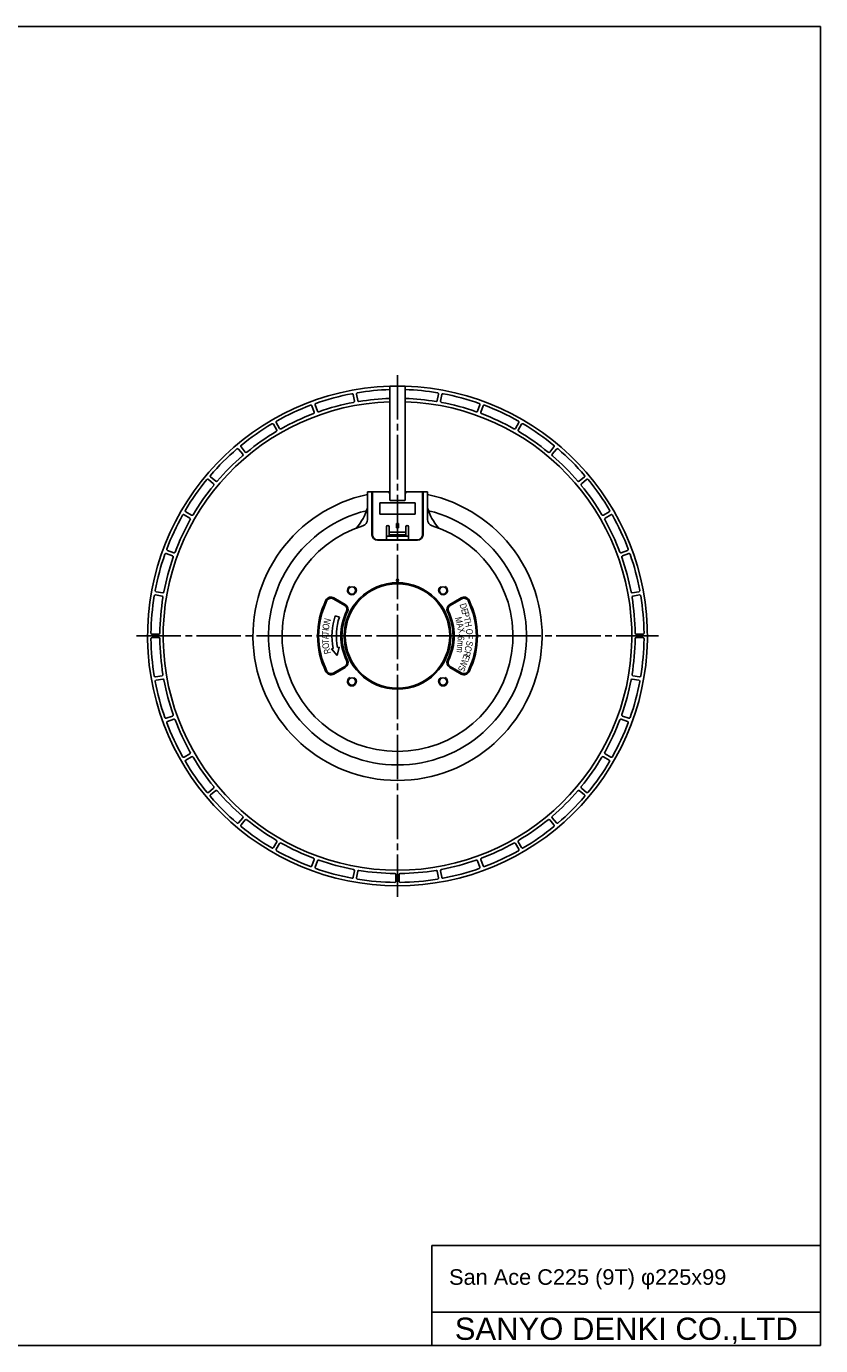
# Model space of a CAD drawing. Header units: millimetres. Extents: x 0 to 841, y 0 to 594.
# Tile 3 of 3: x 483 to 841, y 0 to 594. Entities that reach past the tile are written whole.
import ezdxf
from ezdxf.enums import TextEntityAlignment as Align

# ---------------------------------------------------------------- set-up
doc = ezdxf.new("R2010")
doc.units = ezdxf.units.MM
doc.linetypes.add('CENTER', pattern=[27, 20, -2, 3, -2])
doc.linetypes.add('HS', pattern=[0])
doc.styles.get("Standard").update_dxf_attribs({"font": 'arial.ttf'})

msp = doc.modelspace()

# ---------------------------------------------------------------- linework, layer by layer
at = {"color": 7, "linetype": 'HS'}
for p, q in [((0, 594), (841, 594)), ((841, 0), (841, 594)), ((666, 45), (841, 45)), ((666, 0), (666, 45)), ((666, 15), (841, 15)), ((0, 0), (841, 0))]:
    msp.add_line(p, q, dxfattribs=at)
at = {"color": 7, "linetype": 'CENTER'}
for p, q in [((650.5, 437), (650.5, 202)), ((533, 319.5), (768, 319.5))]:
    msp.add_line(p, q, dxfattribs=at)
at = {"color": 7}
for p, q in [((631.1, 425.23), (630.57, 428.18)), ((632.05, 428.44), (632.57, 425.49)), ((647, 380.88), (647, 431.95)), ((654, 380.88), (654, 431.95)), ((668.43, 425.49), (668.95, 428.44)), ((670.43, 428.18), (669.9, 425.23)), ((613.03, 420.25), (612, 423.07)), ((613.41, 423.59), (614.44, 420.77)), ((686.56, 420.77), (687.59, 423.59)), ((689, 423.07), (687.97, 420.25)), ((596.1, 412.22), (594.6, 414.81)), ((595.9, 415.56), (597.4, 412.97)), ((703.6, 412.97), (705.1, 415.56)), ((706.4, 414.81), (704.9, 412.22)), ((580.05, 404.62), (581.98, 402.33)), ((719.02, 402.33), (720.95, 404.62)), ((580.83, 401.36), (578.9, 403.66)), ((722.1, 403.66), (720.17, 401.36)), ((567.67, 388.02), (565.38, 389.95)), ((566.34, 391.1), (568.64, 389.17)), ((732.36, 389.17), (734.66, 391.1)), ((735.62, 389.95), (733.33, 388.02)), ((637.01, 371.97), (637.01, 384.4)), ((637.01, 384.4), (638.7, 384.4)), ((638.7, 384.4), (647, 384.4)), ((639, 384.1), (639, 384.1)), ((639, 384.1), (639, 384.08)), ((639, 384.08), (639, 384.07)), ((639, 384.07), (639, 384.04)), ((639, 384.04), (639, 384.01)), ((639, 384.01), (639, 383.98)), ((639, 383.98), (639, 383.94)), ((639, 383.94), (639, 383.9)), ((639, 383.9), (639, 365.1)), ((639.2, 365.1), (639.2, 383.9)), ((647, 383.4), (647, 380.88)), ((653.59, 380.52), (647.41, 380.52)), ((654, 384.4), (662.3, 384.4)), ((654, 380.88), (654, 383.4)), ((661.8, 383.9), (661.8, 365.1)), ((662, 384.08), (662, 384.1)), ((662, 384.1), (662, 384.1)), ((662, 384.07), (662, 384.08)), ((662, 384.04), (662, 384.07)), ((662, 384.01), (662, 384.04)), ((662, 383.98), (662, 384.01)), ((662, 383.94), (662, 383.98)), ((662, 383.9), (662, 383.94)), ((662, 365.1), (662, 383.9)), ((662.3, 384.4), (663.99, 384.4)), ((663.99, 384.4), (663.99, 371.97)), ((555.19, 375.4), (557.78, 373.9)), ((642.5, 379.4), (658.5, 379.4)), ((642.5, 379.4), (642.5, 374.4)), ((642.5, 374.4), (658.5, 374.4)), ((658.5, 379.4), (658.5, 374.4)), ((743.22, 373.9), (745.81, 375.4)), ((557.03, 372.6), (554.44, 374.1)), ((645.5, 362.8), (645.5, 368.6)), ((646.7, 364.4), (646.7, 368.6)), ((650, 370.2), (650, 368.2)), ((651, 370.2), (651, 368.2)), ((654.3, 364.4), (654.3, 368.6)), ((655.5, 362.8), (655.5, 368.6)), ((746.56, 374.1), (743.97, 372.6)), ((641.5, 362.8), (659.5, 362.8)), ((641.5, 362.6), (659.5, 362.6)), ((655.5, 364.4), (645.5, 364.4)), ((646.7, 366.2), (654.3, 366.2)), ((654.3, 365), (646.7, 365)), ((549.23, 355.56), (546.41, 356.59)), ((546.93, 358), (549.75, 356.97)), ((751.25, 356.97), (754.07, 358)), ((754.59, 356.59), (751.77, 355.56)), ((541.82, 339.43), (544.77, 338.9)), ((756.23, 338.9), (759.18, 339.43)), ((544.51, 337.43), (541.56, 337.95)), ((621.54, 336.22), (626.75, 333.21)), ((621.79, 336.65), (627, 333.65)), ((679.21, 336.65), (674, 333.65)), ((679.46, 336.22), (674.25, 333.21)), ((759.44, 337.95), (756.49, 337.43)), ((624.35, 328), (622.44, 328.62)), ((540.01, 320.25), (543.01, 320.25)), ((543.01, 318.75), (540.01, 318.75)), ((757.99, 320.25), (760.99, 320.25)), ((760.99, 318.75), (757.99, 318.75)), ((621.54, 313.87), (620.85, 313.74)), ((623.39, 310.69), (620.85, 313.74)), ((623.39, 310.69), (624.19, 314.39)), ((624.19, 314.39), (623.51, 314.25)), ((621.54, 302.78), (626.75, 305.79)), ((621.79, 302.35), (627, 305.35)), ((679.21, 302.35), (674, 305.35)), ((679.46, 302.78), (674.25, 305.79)), ((541.56, 301.05), (544.51, 301.57)), ((544.77, 300.1), (541.82, 299.57)), ((759.18, 299.57), (756.23, 300.1)), ((756.49, 301.57), (759.44, 301.05)), ((546.41, 282.41), (549.23, 283.44)), ((549.75, 282.03), (546.93, 281)), ((754.07, 281), (751.25, 282.03)), ((751.77, 283.44), (754.59, 282.41)), ((554.44, 264.9), (557.03, 266.4)), ((557.78, 265.1), (555.19, 263.6)), ((745.81, 263.6), (743.22, 265.1)), ((743.97, 266.4), (746.56, 264.9)), ((565.38, 249.05), (567.67, 250.98)), ((568.64, 249.83), (566.34, 247.9)), ((734.66, 247.9), (732.36, 249.83)), ((733.33, 250.98), (735.62, 249.05)), ((578.9, 235.34), (580.83, 237.64)), ((720.17, 237.64), (722.1, 235.34)), ((581.98, 236.67), (580.05, 234.38)), ((720.95, 234.38), (719.02, 236.67)), ((594.6, 224.19), (596.1, 226.78)), ((597.4, 226.03), (595.9, 223.44)), ((705.1, 223.44), (703.6, 226.03)), ((704.9, 226.78), (706.4, 224.19)), ((612, 215.93), (613.03, 218.75)), ((614.44, 218.23), (613.41, 215.41)), ((687.59, 215.41), (686.56, 218.23)), ((687.97, 218.75), (689, 215.93)), ((630.57, 210.82), (631.1, 213.77)), ((632.57, 213.51), (632.05, 210.56)), ((649.75, 209.01), (649.75, 212.01)), ((651.25, 212.01), (651.25, 209.01)), ((668.95, 210.56), (668.43, 213.51)), ((669.9, 213.77), (670.43, 210.82))]:
    msp.add_line(p, q, dxfattribs=at)
msp.add_line((647, 431.95), (654, 431.95))
at = {"color": 7, "ltscale": 0.511636}
for p, q in [((650, 370.2), (651, 370.2)), ((650, 368.2), (651, 368.2))]:
    msp.add_line(p, q, dxfattribs=at)
at = {"color": 7, "ltscale": 0.740761}
msp.add_line((650.5, 319.5), (650.5, 319.5), dxfattribs=at)
at = {"color": 7, "ltscale": 0.792132}
msp.add_circle((650.5, 344.5), 0.5, dxfattribs=at)
at = {"color": 7}
for centre, radius in [((650.5, 319.5), 24), ((650.5, 319.5), 23.5), ((629.99, 340.01), 1.65), ((671.01, 340.01), 1.65), ((629.99, 298.99), 1.65), ((671.01, 298.99), 1.65)]:
    msp.add_circle(centre, radius, dxfattribs=at)
for centre, radius, start, end in [((650.5, 319.5), 112.5, 91.78307, 88.21719), ((650.5, 319.5), 111, 100.64816, 109.35184), ((630.08, 428.1), 0.5, 10, 100.64816), ((632.54, 428.53), 0.5, 99.35184, 190), ((650.5, 319.5), 111, 91.80719, 99.35184), ((650.5, 319.5), 111, 80.64816, 88.19309), ((668.46, 428.53), 0.5, 350, 80.64816), ((670.92, 428.1), 0.5, 79.35184, 170), ((650.5, 319.5), 111, 70.64816, 79.35184), ((650.5, 319.5), 105.5, 91.90149, 88.09886), ((650.5, 319.5), 111, 110.64816, 119.35184), ((611.53, 422.9), 0.5, 20, 110.64816), ((613.88, 423.76), 0.5, 109.35184, 200), ((650.5, 319.5), 107, 100.66625, 109.33375), ((630.6, 425.14), 0.5, 280.66625, 10), ((633.07, 425.58), 0.5, 190, 279.33375), ((650.5, 319.5), 107, 91.87481, 99.33375), ((650.5, 319.5), 107, 80.66625, 88.12552), ((667.93, 425.58), 0.5, 260.66625, 350), ((670.4, 425.14), 0.5, 170, 259.33375), ((650.5, 319.5), 107, 70.66625, 79.33375), ((687.12, 423.76), 0.5, 340, 70.64816), ((689.47, 422.9), 0.5, 69.35184, 160), ((650.5, 319.5), 111, 60.64816, 69.35184), ((596.34, 415.81), 0.5, 119.35184, 210), ((650.5, 319.5), 107, 110.66625, 119.33375), ((612.56, 420.08), 0.5, 290.66625, 20), ((614.91, 420.94), 0.5, 200, 289.33375), ((686.09, 420.94), 0.5, 250.66625, 340), ((688.44, 420.08), 0.5, 160, 249.33375), ((650.5, 319.5), 107, 60.66625, 69.33375), ((704.66, 415.81), 0.5, 330, 60.64816), ((650.5, 319.5), 111, 120.64816, 129.35184), ((650.5, 319.5), 107, 120.66625, 129.33375), ((594.17, 414.56), 0.5, 30, 120.64816), ((595.67, 411.97), 0.5, 300.66625, 30), ((597.84, 413.22), 0.5, 210, 299.33375), ((703.16, 413.22), 0.5, 240.66625, 330), ((705.33, 411.97), 0.5, 150, 239.33375), ((650.5, 319.5), 107, 50.66625, 59.33375), ((706.83, 414.56), 0.5, 59.35184, 150), ((650.5, 319.5), 111, 50.64816, 59.35184), ((580.43, 404.95), 0.5, 129.35184, 220), ((720.57, 404.95), 0.5, 320, 50.64816), ((650.5, 319.5), 111, 130.64816, 139.35184), ((650.5, 319.5), 107, 130.66625, 139.33375), ((578.52, 403.34), 0.5, 40, 130.64816), ((580.45, 401.04), 0.5, 310.66625, 40), ((582.36, 402.65), 0.5, 220, 309.33375), ((718.64, 402.65), 0.5, 230.66625, 320), ((720.55, 401.04), 0.5, 140, 229.33375), ((650.5, 319.5), 107, 40.66625, 49.33375), ((722.48, 403.34), 0.5, 49.35184, 140), ((650.5, 319.5), 111, 40.64816, 49.35184), ((650.5, 319.5), 111, 140.64816, 149.35184), ((650.5, 319.5), 107, 140.66625, 149.33375), ((565.05, 389.57), 0.5, 50, 140.64816), ((566.66, 391.48), 0.5, 139.35184, 230), ((567.35, 387.64), 0.5, 320.66625, 50), ((568.96, 389.55), 0.5, 230, 319.33375), ((732.04, 389.55), 0.5, 220.66625, 310), ((733.65, 387.64), 0.5, 130, 219.33375), ((650.5, 319.5), 107, 30.66625, 39.33375), ((734.34, 391.48), 0.5, 310, 40.64816), ((735.95, 389.57), 0.5, 39.35184, 130), ((650.5, 319.5), 111, 30.64816, 39.35184), ((650.5, 319.5), 65.1, 101.96047, 78.03953), ((638.7, 384.1), 0.3, 0, 90), ((639.7, 383.9), 0.5, 90, 180), ((646, 383.4), 1, 0, 90), ((655, 383.4), 1, 90, 180), ((661.3, 383.9), 0.5, 0, 90), ((662.3, 384.1), 0.3, 90, 180), ((555.44, 375.83), 0.5, 149.35184, 240), ((650.5, 319.5), 58.1, 103.8996, 76.10039), ((745.56, 375.83), 0.5, 300, 30.64816), ((650.5, 319.5), 111, 150.64816, 159.35184), ((650.5, 319.5), 107, 150.66625, 159.33375), ((554.19, 373.66), 0.5, 60, 150.64816), ((556.78, 372.16), 0.5, 330.66625, 60), ((558.03, 374.33), 0.5, 240, 329.33375), ((646.1, 368.6), 0.6, 0, 180), ((654.9, 368.6), 0.6, 0, 180), ((742.97, 374.33), 0.5, 210.66625, 300), ((744.22, 372.16), 0.5, 120, 209.33375), ((650.5, 319.5), 107, 20.66625, 29.33375), ((746.81, 373.66), 0.5, 29.35184, 120), ((650.5, 319.5), 111, 20.64816, 29.35184), ((641.5, 365.1), 2.5, 180, 270), ((641.5, 365.1), 2.3, 180, 270), ((659.5, 365.1), 2.5, 270, 0), ((659.5, 365.1), 2.3, 270, 0), ((546.24, 356.12), 0.5, 70, 160.64816), ((547.1, 358.47), 0.5, 159.35184, 250), ((549.92, 357.44), 0.5, 250, 339.33375), ((751.08, 357.44), 0.5, 200.66625, 290), ((753.9, 358.47), 0.5, 290, 20.64816), ((754.76, 356.12), 0.5, 19.35184, 110), ((650.5, 319.5), 111, 160.64816, 169.35184), ((650.5, 319.5), 107, 160.66625, 169.33375), ((549.06, 355.09), 0.5, 340.66625, 70), ((751.94, 355.09), 0.5, 110, 199.33375), ((650.5, 319.5), 107, 10.66625, 19.33375), ((650.5, 319.5), 111, 10.64816, 19.35184), ((541.9, 339.92), 0.5, 169.35184, 260), ((544.86, 339.4), 0.5, 260, 349.33375), ((629.99, 340.01), 2, 120, 60), ((671.01, 340.01), 2, 120, 60), ((756.14, 339.4), 0.5, 190.66625, 280), ((759.1, 339.92), 0.5, 280, 10.64816), ((650.5, 319.5), 111, 170.64816, 179.35184), ((541.47, 337.46), 0.5, 80, 170.64816), ((650.5, 319.5), 107, 170.66625, 179.33375), ((544.42, 336.93), 0.5, 350.66625, 80), ((650.5, 319.5), 36, 153.42268, 206.57732), ((650.5, 319.5), 35.5, 153.42268, 206.57732), ((620.54, 334.49), 2.5, 60, 153.42268), ((620.54, 334.49), 2, 60, 153.42268), ((625.75, 331.48), 2, 334.17065, 60), ((625.75, 331.48), 2.5, 334.17065, 60), ((675.25, 331.48), 2.5, 120, 205.82935), ((675.25, 331.48), 2, 120, 205.82935), ((680.46, 334.49), 2.5, 26.57732, 120), ((680.46, 334.49), 2, 26.57732, 120), ((650.5, 319.5), 35.5, 333.42268, 26.57732), ((650.5, 319.5), 36, 333.42268, 26.57732), ((756.58, 336.93), 0.5, 100, 189.33375), ((650.5, 319.5), 107, 0.66625, 9.33375), ((759.53, 337.46), 0.5, 9.35184, 100), ((650.5, 319.5), 111, 0.64816, 9.35184), ((650.5, 319.5), 29.5, 162, 191), ((650.5, 319.5), 27.5, 162, 191), ((650.5, 319.5), 25.5, 154.17065, 205.82935), ((650.5, 319.5), 25, 154.17065, 205.82935), ((650.5, 319.5), 25, 334.17065, 25.82935), ((650.5, 319.5), 25.5, 334.17065, 25.82935), ((540.01, 320.75), 0.5, 179.35184, 270), ((540.01, 318.25), 0.5, 90, 180.64816), ((650.5, 319.5), 111, 180.64816, 189.35184), ((543.01, 320.75), 0.5, 270, 359.33375), ((543.01, 318.25), 0.5, 0.66625, 90), ((650.5, 319.5), 107, 180.66625, 189.33375), ((650.5, 319.5), 107, 350.66625, 359.33375), ((757.99, 320.75), 0.5, 180.66625, 270), ((757.99, 318.25), 0.5, 90, 179.33375), ((650.5, 319.5), 111, 350.64816, 359.35184), ((760.99, 320.75), 0.5, 270, 0.64816), ((760.99, 318.25), 0.5, 359.35184, 90), ((620.54, 304.51), 2.5, 206.57732, 300), ((620.54, 304.51), 2, 206.57732, 300), ((625.75, 307.52), 2, 300, 25.82935), ((625.75, 307.52), 2.5, 300, 25.82935), ((675.25, 307.52), 2.5, 154.17065, 240), ((675.25, 307.52), 2, 154.17065, 240), ((680.46, 304.51), 2.5, 240, 333.42268), ((680.46, 304.51), 2, 240, 333.42268), ((541.47, 301.54), 0.5, 189.35184, 280), ((541.9, 299.08), 0.5, 100, 190.64816), ((650.5, 319.5), 111, 190.64816, 199.35184), ((544.42, 302.07), 0.5, 280, 9.33375), ((544.86, 299.6), 0.5, 10.66625, 100), ((650.5, 319.5), 107, 190.66625, 199.33375), ((629.99, 298.99), 2, 120, 60), ((671.01, 298.99), 2, 120, 60), ((650.5, 319.5), 107, 340.66625, 349.33375), ((650.5, 319.5), 111, 340.64816, 349.35184), ((756.14, 299.6), 0.5, 80, 169.33375), ((756.58, 302.07), 0.5, 170.66625, 260), ((759.1, 299.08), 0.5, 349.35184, 80), ((759.53, 301.54), 0.5, 260, 350.64816), ((546.24, 282.88), 0.5, 199.35184, 290), ((547.1, 280.53), 0.5, 110, 200.64816), ((650.5, 319.5), 111, 200.64816, 209.35184), ((549.06, 283.91), 0.5, 290, 19.33375), ((549.92, 281.56), 0.5, 20.66625, 110), ((650.5, 319.5), 107, 200.66625, 209.33375), ((650.5, 319.5), 107, 330.66625, 339.33375), ((650.5, 319.5), 111, 330.64816, 339.35184), ((751.08, 281.56), 0.5, 70, 159.33375), ((751.94, 283.91), 0.5, 160.66625, 250), ((753.9, 280.53), 0.5, 339.35184, 70), ((754.76, 282.88), 0.5, 250, 340.64816), ((554.19, 265.34), 0.5, 209.35184, 300), ((555.44, 263.17), 0.5, 120, 210.64816), ((650.5, 319.5), 111, 210.64816, 219.35184), ((556.78, 266.84), 0.5, 300, 29.33375), ((558.03, 264.67), 0.5, 30.66625, 120), ((650.5, 319.5), 107, 210.66625, 219.33375), ((650.5, 319.5), 107, 320.66625, 329.33375), ((650.5, 319.5), 111, 320.64816, 329.35184), ((742.97, 264.67), 0.5, 60, 149.33375), ((744.22, 266.84), 0.5, 150.66625, 240), ((745.56, 263.17), 0.5, 329.35184, 60), ((746.81, 265.34), 0.5, 240, 330.64816), ((567.35, 251.36), 0.5, 310, 39.33375), ((568.96, 249.45), 0.5, 40.66625, 130), ((650.5, 319.5), 107, 220.66625, 229.33375), ((650.5, 319.5), 107, 310.66625, 319.33375), ((732.04, 249.45), 0.5, 50, 139.33375), ((733.65, 251.36), 0.5, 140.66625, 230), ((565.05, 249.43), 0.5, 219.35184, 310), ((566.66, 247.52), 0.5, 130, 220.64816), ((650.5, 319.5), 111, 220.64816, 229.35184), ((650.5, 319.5), 111, 310.64816, 319.35184), ((734.34, 247.52), 0.5, 319.35184, 50), ((735.95, 249.43), 0.5, 230, 320.64816), ((580.45, 237.96), 0.5, 320, 49.33375), ((720.55, 237.96), 0.5, 130.66625, 220), ((578.52, 235.66), 0.5, 229.35184, 320), ((580.43, 234.05), 0.5, 140, 230.64816), ((650.5, 319.5), 111, 230.64816, 239.35184), ((582.36, 236.35), 0.5, 50.66625, 140), ((650.5, 319.5), 107, 230.66625, 239.33375), ((650.5, 319.5), 107, 300.66625, 309.33375), ((650.5, 319.5), 111, 300.64816, 309.35184), ((718.64, 236.35), 0.5, 40, 129.33375), ((720.57, 234.05), 0.5, 309.35184, 40), ((722.48, 235.66), 0.5, 220, 310.64816), ((595.67, 227.03), 0.5, 330, 59.33375), ((597.84, 225.78), 0.5, 60.66625, 150), ((650.5, 319.5), 107, 240.66625, 249.33375), ((650.5, 319.5), 107, 290.66625, 299.33375), ((703.16, 225.78), 0.5, 30, 119.33375), ((705.33, 227.03), 0.5, 120.66625, 210), ((594.17, 224.44), 0.5, 239.35184, 330), ((596.34, 223.19), 0.5, 150, 240.64816), ((650.5, 319.5), 111, 240.64816, 249.35184), ((650.5, 319.5), 111, 290.64816, 299.35184), ((704.66, 223.19), 0.5, 299.35184, 30), ((706.83, 224.44), 0.5, 210, 300.64816), ((611.53, 216.1), 0.5, 249.35184, 340), ((612.56, 218.92), 0.5, 340, 69.33375), ((613.88, 215.24), 0.5, 160, 250.64816), ((650.5, 319.5), 111, 250.64816, 259.35184), ((614.91, 218.06), 0.5, 70.66625, 160), ((650.5, 319.5), 107, 250.66625, 259.33375), ((630.6, 213.86), 0.5, 350, 79.33375), ((633.07, 213.42), 0.5, 80.66625, 170), ((650.5, 319.5), 107, 260.66625, 269.33375), ((650.5, 319.5), 107, 270.66625, 279.33375), ((667.93, 213.42), 0.5, 10, 99.33375), ((670.4, 213.86), 0.5, 100.66625, 190), ((650.5, 319.5), 107, 280.66625, 289.33375), ((650.5, 319.5), 111, 280.64816, 289.35184), ((686.09, 218.06), 0.5, 20, 109.33375), ((687.12, 215.24), 0.5, 289.35184, 20), ((688.44, 218.92), 0.5, 110.66625, 200), ((689.47, 216.1), 0.5, 200, 290.64816), ((630.08, 210.9), 0.5, 259.35184, 350), ((632.54, 210.47), 0.5, 170, 260.64816), ((650.5, 319.5), 111, 260.64816, 269.35184), ((649.25, 209.01), 0.5, 269.35184, 0), ((649.25, 212.01), 0.5, 0, 89.33375), ((651.75, 212.01), 0.5, 90.66625, 180), ((651.75, 209.01), 0.5, 180, 270.64816), ((650.5, 319.5), 111, 270.64816, 279.35184), ((668.46, 210.47), 0.5, 279.35184, 10), ((670.92, 210.9), 0.5, 190, 280.64816)]:
    msp.add_arc(centre, radius, start, end, dxfattribs=at)
at = {"color": 7, "ltscale": 0.792132}
for centre, radius, start, end in [((613.04, 384.41), 25, 319.5176, 343.3346), ((687.96, 384.41), 25, 196.66551, 220.4827), ((650.5, 319.5), 52, 107.44791, 72.55209), ((634.01, 371.97), 3, 287.44791, 0), ((666.99, 371.97), 3, 180, 252.55209)]:
    msp.add_arc(centre, radius, start, end, dxfattribs=at)
at = {"color": 7, "lineweight": 15}
for centre, start, end in [((636.51, 377.39), 343.3346, 0), ((664.49, 377.39), 180, 196.66551), ((631.67, 368.51), 291.01504, 319.5176), ((669.33, 368.51), 220.4827, 248.98488)]:
    msp.add_arc(centre, 0.5, start, end, dxfattribs=at)
at = {"color": 7}
for points, knots in [([(647.41, 380.52), (647.41, 380.52), (647.39, 380.52), (647.34, 380.52), (647.26, 380.55), (647.17, 380.59), (647.1, 380.65), (647.05, 380.72), (647.02, 380.78), (647, 380.84), (647, 380.87), (647, 380.88), (647, 380.88), (647, 380.88)], [0, 0, 0, 0, 0.0100506, 0.1206372, 0.239547, 0.3660797, 0.497695, 0.6187327, 0.7269559, 0.821197, 0.9032231, 0.980644, 1, 1, 1, 1]), ([(654, 380.88), (654, 380.88), (654, 380.88), (654, 380.85), (653.99, 380.81), (653.96, 380.75), (653.92, 380.68), (653.85, 380.61), (653.77, 380.56), (653.68, 380.53), (653.62, 380.52), (653.59, 380.52), (653.59, 380.52)], [0, 0, 0, 0, 0.050621, 0.134493, 0.224514, 0.328335, 0.446426, 0.588922, 0.726889, 0.852762, 0.967484, 1, 1, 1, 1])]:
    msp.add_open_spline(points, degree=3, knots=knots, dxfattribs=at)

# ---------------------------------------------------------------- texts
at = {"color": 7, "width": 0.7}
for s, rotation, p in [('DE', 286.4167, (678.39, 333.67)), ('MAX.', 284.26863, (676.32, 327.6)), ('PTH', 283.2468, (679.67, 329.79)), ('TI', 87.50657, (619.47, 319.68)), ('ON', 76.26085, (619.42, 322.09)), ('OF', 270, (681.38, 322.72)), ('TA', 92.36502, (619.66, 315.99)), ('RO', 104.80591, (620.59, 311.8)), ('6mm', 265.14512, (677.68, 319.51)), ('SCR', 256.45265, (681.75, 317.46)), ('EWS', 248.33761, (680.47, 311.33))]:
    msp.add_text(s, height=3, rotation=rotation, dxfattribs=at).set_placement(p)
at = {"color": 7}
msp.add_text(' San Ace C225 (9T) φ225x99', height=7, dxfattribs=at).set_placement((671, 27.29))
at = {"color": 7, "linetype": 'Continuous'}
msp.add_text('SANYO DENKI CO.,LTD', height=10, dxfattribs=at).set_placement((753.5, 7.5), align=Align.MIDDLE_CENTER)

doc.saveas('drawing.dxf')
